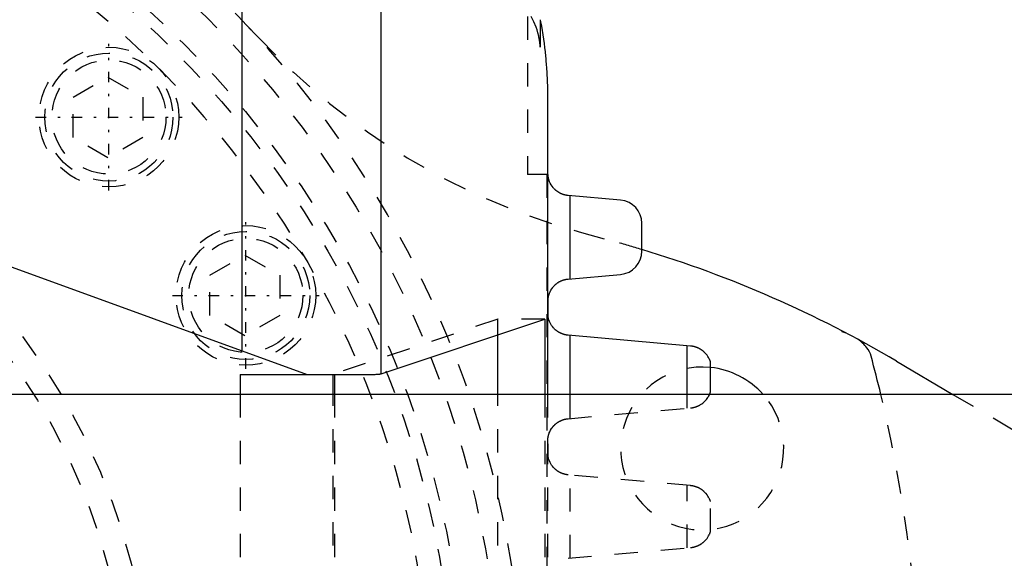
# Model space of a CAD drawing. Extents: x -392 to 171, y -72 to 70.
# Tile 8 of 12: x -198 to -155, y 7 to 30. Entities that reach past the tile are written whole.
import ezdxf

# ---------------------------------------------------------------- set-up
doc = ezdxf.new("R2010")
doc.units = 0
doc.linetypes.add('CENTER', pattern=[1.5, 0.45, -0.5, 0.05, -0.5])
doc.linetypes.add('DASHED', pattern=[2, 1, -1])
for name, color, linetype in [('AM_0', 7, 'CONTINUOUS'), ('AM_3', 7, 'DASHED'), ('AM_7', 7, 'CENTER')]:
    doc.layers.add(name, color=color, linetype=linetype)

msp = doc.modelspace()

# ---------------------------------------------------------------- linework, layer by layer
at = {"layer": 'AM_0', "color": 7, "linetype": 'CONTINUOUS'}
for p, q in [((-236.686, 33.793), (-185.329, 15.1)), ((-188.136, 33.653), (-188.136, 16.122)), ((-182.144, 15.133), (-182.144, 32)), ((-175.314, 30.35), (-175.314, 29.163)), ((-175, 27), (-175, 14.25)), ((-174.979, 23.7), (-175.001, 23.7)), ((-171.863, 22.596), (-174.113, 22.794)), ((-174.035, 19.213), (-174.035, 22.787)), ((-170.95, 20.4), (-170.95, 21.6)), ((-174.113, 19.206), (-171.863, 19.404)), ((-174.98, 17.608), (-174.98, 18.26)), ((-182.144, 15.133), (-175.123, 17.475)), ((-175.123, 17.475), (-175.123, 14.25)), ((-162.35, 16.936), (-162.35, 16.975)), ((-177.139, 14.25), (-177.139, 16.803)), ((-168.862, 16.326), (-174.114, 16.79)), ((-174.035, 14.25), (-174.035, 16.783)), ((-169, 14.25), (-169, 16.338)), ((-160.012, 15.679), (-157.589, 14.25)), ((-168, 14.351), (-168, 15.642)), ((-188.197, 15.1), (-182.559, 15.1)), ((-188.197, 15.1), (-188.197, 14.25)), ((-184.203, 14.25), (-184.203, 15.1)), ((-184.144, 15.1), (-184.144, 14.25)), ((-90.45, 14.25), (-220, 14.25))]:
    msp.add_line(p, q, dxfattribs=at)
for points in [[(-175.314, 29.163, 0), (-175.315, 29.167, 0), (-175.315, 29.174, 0), (-175.315, 29.181, 0), (-175.316, 29.184, 0), (-175.316, 29.188, 0), (-175.316, 29.195, 0), (-175.317, 29.202, 0), (-175.317, 29.209, 0), (-175.318, 29.216, 0), (-175.318, 29.223, 0), (-175.319, 29.226, 0), (-175.319, 29.23, 0), (-175.319, 29.237, 0), (-175.32, 29.244, 0), (-175.321, 29.251, 0), (-175.321, 29.258, 0), (-175.322, 29.265, 0), (-175.322, 29.268, 0), (-175.322, 29.272, 0), (-175.323, 29.279, 0), (-175.324, 29.286, 0), (-175.324, 29.289, 0), (-175.326, 29.31, 0), (-175.331, 29.352, 0), (-175.336, 29.394, 0), (-175.342, 29.436, 0), (-175.348, 29.477, 0), (-175.355, 29.519, 0), (-175.359, 29.539, 0), (-175.363, 29.56, 0), (-175.371, 29.602, 0), (-175.38, 29.643, 0), (-175.415, 29.786, 0), (-175.45, 29.907, 0), (-175.491, 30.027, 0), (-175.588, 30.26, 0), (-175.703, 30.485, 0)], [(-175.314, 30.35, 0), (-175.297, 30.258, 0), (-175.264, 30.074, 0), (-175.233, 29.889, 0), (-175.219, 29.797, 0), (-175.204, 29.704, 0), (-175.177, 29.519, 0), (-175.152, 29.333, 0), (-175.129, 29.148, 0), (-175.107, 28.962, 0), (-175.088, 28.775, 0), (-175.079, 28.682, 0), (-175.07, 28.589, 0), (-175.055, 28.403, 0), (-175.047, 28.294, 0), (-175.044, 28.263, 0), (-175.042, 28.231, 0), (-175.041, 28.216, 0), (-175.04, 28.2, 0), (-175.038, 28.169, 0), (-175.036, 28.138, 0), (-175.034, 28.107, 0), (-175.032, 28.076, 0), (-175.03, 28.045, 0), (-175.029, 28.029, 0), (-175.029, 28.013, 0), (-175.027, 27.982, 0), (-175.025, 27.951, 0), (-175.024, 27.92, 0), (-175.022, 27.889, 0), (-175.02, 27.858, 0), (-175.02, 27.842, 0), (-175.019, 27.826, 0), (-175.018, 27.795, 0), (-175.016, 27.764, 0), (-175.015, 27.733, 0), (-175.014, 27.702, 0), (-175.012, 27.671, 0), (-175.012, 27.655, 0), (-175.011, 27.639, 0), (-175.01, 27.608, 0), (-175.009, 27.577, 0), (-175.009, 27.561, 0), (-175.008, 27.546, 0), (-175.007, 27.515, 0), (-175.006, 27.484, 0), (-175.006, 27.468, 0), (-175.006, 27.452, 0), (-175.005, 27.421, 0), (-175.004, 27.39, 0), (-175.004, 27.359, 0), (-175.003, 27.328, 0), (-175.002, 27.296, 0), (-175.002, 27.281, 0), (-175.002, 27.265, 0), (-175.002, 27.234, 0), (-175.001, 27.203, 0), (-175.001, 27.172, 0), (-175.001, 27.14, 0), (-175, 27.109, 0), (-175, 27.094, 0), (-175, 27.078, 0), (-175, 27.047, 0), (-175, 27.016, 0), (-175, 27, 0)], [(-174.113, 22.794, 0), (-174.12, 22.794, 0), (-174.134, 22.796, 0), (-174.148, 22.797, 0), (-174.156, 22.798, 0), (-174.163, 22.799, 0), (-174.177, 22.801, 0), (-174.191, 22.804, 0), (-174.205, 22.806, 0), (-174.219, 22.809, 0), (-174.233, 22.812, 0), (-174.24, 22.813, 0), (-174.246, 22.815, 0), (-174.26, 22.818, 0), (-174.274, 22.822, 0), (-174.288, 22.826, 0), (-174.301, 22.83, 0), (-174.315, 22.834, 0), (-174.321, 22.836, 0), (-174.328, 22.838, 0), (-174.341, 22.843, 0), (-174.355, 22.847, 0), (-174.361, 22.85, 0), (-174.368, 22.852, 0), (-174.381, 22.857, 0), (-174.394, 22.862, 0), (-174.4, 22.865, 0), (-174.406, 22.868, 0), (-174.419, 22.873, 0), (-174.432, 22.879, 0), (-174.444, 22.885, 0), (-174.456, 22.891, 0), (-174.469, 22.897, 0), (-174.475, 22.9, 0), (-174.481, 22.904, 0), (-174.492, 22.91, 0), (-174.504, 22.917, 0), (-174.516, 22.924, 0), (-174.527, 22.931, 0), (-174.539, 22.938, 0), (-174.544, 22.941, 0), (-174.55, 22.945, 0), (-174.561, 22.952, 0), (-174.572, 22.96, 0), (-174.582, 22.967, 0), (-174.593, 22.975, 0), (-174.603, 22.982, 0), (-174.608, 22.986, 0), (-174.613, 22.99, 0), (-174.623, 22.998, 0), (-174.633, 23.006, 0), (-174.643, 23.014, 0), (-174.652, 23.022, 0), (-174.662, 23.031, 0), (-174.666, 23.035, 0), (-174.671, 23.039, 0), (-174.68, 23.047, 0), (-174.689, 23.055, 0), (-174.718, 23.085, 0), (-174.743, 23.112, 0), (-174.766, 23.139, 0), (-174.809, 23.196, 0), (-174.848, 23.256, 0), (-174.881, 23.319, 0), (-174.91, 23.383, 0), (-174.925, 23.421, 0), (-174.929, 23.432, 0), (-174.932, 23.443, 0), (-174.934, 23.449, 0), (-174.936, 23.454, 0), (-174.939, 23.465, 0), (-174.943, 23.477, 0), (-174.944, 23.482, 0), (-174.946, 23.488, 0), (-174.949, 23.499, 0), (-174.952, 23.511, 0), (-174.953, 23.516, 0), (-174.955, 23.522, 0), (-174.957, 23.534, 0), (-174.96, 23.545, 0), (-174.962, 23.557, 0), (-174.964, 23.569, 0), (-174.967, 23.581, 0), (-174.968, 23.587, 0), (-174.968, 23.593, 0), (-174.97, 23.605, 0), (-174.972, 23.617, 0), (-174.974, 23.629, 0), (-174.975, 23.642, 0), (-174.976, 23.654, 0), (-174.977, 23.661, 0), (-174.977, 23.667, 0), (-174.978, 23.68, 0), (-174.979, 23.693, 0), (-174.979, 23.7, 0)], [(-174.98, 18.26, 0), (-174.98, 18.267, 0), (-174.98, 18.281, 0), (-174.979, 18.295, 0), (-174.979, 18.302, 0), (-174.979, 18.309, 0), (-174.978, 18.323, 0), (-174.977, 18.336, 0), (-174.976, 18.349, 0), (-174.974, 18.362, 0), (-174.973, 18.375, 0), (-174.972, 18.381, 0), (-174.971, 18.387, 0), (-174.97, 18.4, 0), (-174.968, 18.412, 0), (-174.966, 18.425, 0), (-174.963, 18.437, 0), (-174.961, 18.449, 0), (-174.96, 18.455, 0), (-174.959, 18.461, 0), (-174.956, 18.473, 0), (-174.953, 18.484, 0), (-174.952, 18.49, 0), (-174.95, 18.496, 0), (-174.947, 18.508, 0), (-174.944, 18.519, 0), (-174.942, 18.525, 0), (-174.941, 18.531, 0), (-174.937, 18.542, 0), (-174.933, 18.554, 0), (-174.93, 18.565, 0), (-174.926, 18.576, 0), (-174.922, 18.588, 0), (-174.92, 18.593, 0), (-174.917, 18.599, 0), (-174.913, 18.61, 0), (-174.909, 18.621, 0), (-174.892, 18.66, 0), (-174.859, 18.725, 0), (-174.82, 18.787, 0), (-174.777, 18.847, 0), (-174.754, 18.875, 0), (-174.73, 18.903, 0), (-174.7, 18.934, 0), (-174.691, 18.942, 0), (-174.682, 18.951, 0), (-174.677, 18.955, 0), (-174.673, 18.96, 0), (-174.663, 18.968, 0), (-174.654, 18.976, 0), (-174.644, 18.985, 0), (-174.634, 18.993, 0), (-174.624, 19.001, 0), (-174.619, 19.005, 0), (-174.614, 19.009, 0), (-174.603, 19.018, 0), (-174.593, 19.025, 0), (-174.582, 19.033, 0), (-174.571, 19.041, 0), (-174.56, 19.049, 0), (-174.554, 19.052, 0), (-174.548, 19.056, 0), (-174.537, 19.063, 0), (-174.525, 19.071, 0), (-174.513, 19.078, 0), (-174.501, 19.085, 0), (-174.489, 19.092, 0), (-174.483, 19.095, 0), (-174.477, 19.098, 0), (-174.465, 19.105, 0), (-174.452, 19.111, 0), (-174.44, 19.117, 0), (-174.427, 19.123, 0), (-174.414, 19.129, 0), (-174.407, 19.132, 0), (-174.401, 19.135, 0), (-174.388, 19.14, 0), (-174.374, 19.145, 0), (-174.368, 19.148, 0), (-174.361, 19.151, 0), (-174.347, 19.155, 0), (-174.334, 19.16, 0), (-174.327, 19.162, 0), (-174.32, 19.165, 0), (-174.306, 19.169, 0), (-174.292, 19.173, 0), (-174.278, 19.177, 0), (-174.264, 19.181, 0), (-174.25, 19.184, 0), (-174.243, 19.186, 0), (-174.236, 19.187, 0), (-174.222, 19.19, 0), (-174.207, 19.193, 0), (-174.193, 19.196, 0), (-174.178, 19.198, 0), (-174.164, 19.201, 0), (-174.157, 19.202, 0), (-174.149, 19.202, 0), (-174.135, 19.204, 0), (-174.12, 19.206, 0), (-174.113, 19.206, 0)], [(-174.114, 16.79, 0), (-174.121, 16.79, 0), (-174.135, 16.792, 0), (-174.148, 16.793, 0), (-174.155, 16.794, 0), (-174.161, 16.795, 0), (-174.175, 16.797, 0), (-174.188, 16.799, 0), (-174.201, 16.801, 0), (-174.215, 16.804, 0), (-174.228, 16.807, 0), (-174.234, 16.808, 0), (-174.241, 16.809, 0), (-174.254, 16.813, 0), (-174.267, 16.816, 0), (-174.28, 16.819, 0), (-174.293, 16.823, 0), (-174.306, 16.827, 0), (-174.312, 16.828, 0), (-174.319, 16.83, 0), (-174.331, 16.835, 0), (-174.344, 16.839, 0), (-174.35, 16.841, 0), (-174.357, 16.843, 0), (-174.369, 16.848, 0), (-174.381, 16.853, 0), (-174.387, 16.855, 0), (-174.394, 16.858, 0), (-174.406, 16.863, 0), (-174.418, 16.868, 0), (-174.43, 16.873, 0), (-174.442, 16.879, 0), (-174.453, 16.884, 0), (-174.459, 16.887, 0), (-174.465, 16.89, 0), (-174.476, 16.896, 0), (-174.488, 16.902, 0), (-174.499, 16.908, 0), (-174.51, 16.915, 0), (-174.521, 16.921, 0), (-174.526, 16.924, 0), (-174.532, 16.928, 0), (-174.543, 16.934, 0), (-174.553, 16.941, 0), (-174.564, 16.948, 0), (-174.574, 16.955, 0), (-174.584, 16.962, 0), (-174.589, 16.966, 0), (-174.594, 16.969, 0), (-174.604, 16.976, 0), (-174.614, 16.984, 0), (-174.623, 16.991, 0), (-174.633, 16.999, 0), (-174.642, 17.006, 0), (-174.647, 17.01, 0), (-174.651, 17.014, 0), (-174.66, 17.022, 0), (-174.669, 17.029, 0), (-174.698, 17.057, 0), (-174.722, 17.081, 0), (-174.745, 17.106, 0), (-174.788, 17.158, 0), (-174.828, 17.212, 0), (-174.863, 17.269, 0), (-174.894, 17.327, 0), (-174.92, 17.387, 0), (-174.932, 17.418, 0), (-174.943, 17.448, 0), (-174.954, 17.484, 0), (-174.957, 17.495, 0), (-174.959, 17.505, 0), (-174.961, 17.511, 0), (-174.962, 17.516, 0), (-174.965, 17.526, 0), (-174.967, 17.537, 0), (-174.969, 17.548, 0), (-174.971, 17.558, 0), (-174.974, 17.569, 0), (-174.975, 17.575, 0), (-174.976, 17.58, 0), (-174.977, 17.591, 0), (-174.979, 17.602, 0), (-174.98, 17.608, 0)], [(-168, 15.642, 0), (-168, 15.642, 0), (-168, 15.643, 0), (-168.001, 15.644, 0), (-168.001, 15.645, 0), (-168.001, 15.646, 0), (-168.002, 15.649, 0), (-168.003, 15.651, 0), (-168.004, 15.655, 0), (-168.005, 15.658, 0), (-168.007, 15.663, 0), (-168.008, 15.665, 0), (-168.009, 15.667, 0), (-168.01, 15.672, 0), (-168.012, 15.677, 0), (-168.014, 15.682, 0), (-168.016, 15.688, 0), (-168.018, 15.694, 0), (-168.02, 15.697, 0), (-168.021, 15.7, 0), (-168.023, 15.706, 0), (-168.026, 15.712, 0), (-168.027, 15.716, 0), (-168.029, 15.719, 0), (-168.032, 15.726, 0), (-168.035, 15.733, 0), (-168.036, 15.736, 0), (-168.038, 15.74, 0), (-168.041, 15.747, 0), (-168.045, 15.754, 0), (-168.057, 15.781, 0), (-168.083, 15.829, 0), (-168.115, 15.879, 0), (-168.151, 15.931, 0), (-168.192, 15.983, 0), (-168.215, 16.008, 0), (-168.239, 16.033, 0), (-168.269, 16.062, 0), (-168.278, 16.07, 0), (-168.287, 16.078, 0), (-168.291, 16.082, 0), (-168.296, 16.086, 0), (-168.305, 16.094, 0), (-168.314, 16.102, 0), (-168.324, 16.11, 0), (-168.334, 16.117, 0), (-168.344, 16.125, 0), (-168.348, 16.129, 0), (-168.354, 16.133, 0), (-168.364, 16.14, 0), (-168.374, 16.147, 0), (-168.384, 16.155, 0), (-168.395, 16.162, 0), (-168.406, 16.169, 0), (-168.411, 16.172, 0), (-168.417, 16.176, 0), (-168.428, 16.183, 0), (-168.439, 16.189, 0), (-168.45, 16.196, 0), (-168.462, 16.203, 0), (-168.473, 16.209, 0), (-168.479, 16.212, 0), (-168.485, 16.216, 0), (-168.498, 16.222, 0), (-168.51, 16.228, 0), (-168.523, 16.234, 0), (-168.535, 16.24, 0), (-168.548, 16.246, 0), (-168.555, 16.249, 0), (-168.562, 16.251, 0), (-168.575, 16.257, 0), (-168.588, 16.262, 0), (-168.595, 16.265, 0), (-168.602, 16.268, 0), (-168.616, 16.273, 0), (-168.63, 16.277, 0), (-168.637, 16.28, 0), (-168.644, 16.282, 0), (-168.659, 16.287, 0), (-168.673, 16.291, 0), (-168.688, 16.295, 0), (-168.702, 16.299, 0), (-168.717, 16.302, 0), (-168.724, 16.304, 0), (-168.732, 16.306, 0), (-168.747, 16.309, 0), (-168.762, 16.312, 0), (-168.777, 16.315, 0), (-168.793, 16.318, 0), (-168.808, 16.32, 0), (-168.816, 16.321, 0), (-168.823, 16.322, 0), (-168.839, 16.324, 0), (-168.854, 16.325, 0), (-168.862, 16.326, 0)], [(-182.559, 15.1, 0), (-182.539, 15.101, 0), (-182.501, 15.103, 0), (-182.464, 15.105, 0), (-182.447, 15.105, 0), (-182.43, 15.106, 0), (-182.397, 15.108, 0), (-182.367, 15.11, 0), (-182.338, 15.112, 0), (-182.311, 15.114, 0), (-182.286, 15.116, 0), (-182.274, 15.117, 0), (-182.263, 15.117, 0), (-182.241, 15.119, 0), (-182.222, 15.121, 0), (-182.205, 15.123, 0), (-182.189, 15.125, 0), (-182.176, 15.127, 0), (-182.17, 15.128, 0), (-182.164, 15.129, 0), (-182.155, 15.131, 0), (-182.147, 15.133, 0), (-182.144, 15.133, 0)], [(-168.039, 14.251, 0), (-168.037, 14.255, 0), (-168.033, 14.264, 0), (-168.03, 14.272, 0), (-168.028, 14.276, 0), (-168.026, 14.28, 0), (-168.023, 14.288, 0), (-168.02, 14.295, 0), (-168.017, 14.303, 0), (-168.015, 14.309, 0), (-168.012, 14.316, 0), (-168.011, 14.319, 0), (-168.01, 14.322, 0), (-168.008, 14.328, 0), (-168.006, 14.333, 0), (-168.004, 14.338, 0), (-168.003, 14.342, 0), (-168.002, 14.345, 0), (-168.001, 14.347, 0), (-168.001, 14.348, 0), (-168, 14.35, 0), (-168, 14.351, 0), (-168, 14.351, 0)]]:
    msp.add_polyline3d(points, dxfattribs=at)
for centre, radius, start, end in [((-171.95, 21.6), 1, 0, 84.9855), ((-171.95, 20.4), 1, 275.0145, 0), ((-185.41, -27.39), 50, 59.4724, 73.1899), ((-162.85, 15), 2, 70.1354, 75.5225), ((-162.85, 15), 2, 38.7987, 53.8207), ((-162.071, 15.627), 1, 15.0964, 38.7987), ((-220, 0), 61, 13.5095, 15.09636), ((-168.358, 11.922), 3.5, 41.6844, 84.1228)]:
    msp.add_arc(centre, radius, start, end, dxfattribs=at)
at = {"layer": 'AM_3', "color": 6, "linetype": 'DASHED'}
for p, q in [((-175.855, 32.483), (-175.855, 23.7)), ((-187.993, 30.192), (-187.373, 29.535)), ((-195.379, 27.018), (-193.879, 27.884)), ((-193.879, 27.884), (-192.379, 27.018)), ((-195.379, 25.286), (-195.379, 27.018)), ((-192.379, 27.018), (-192.379, 25.286)), ((-193.879, 24.42), (-195.379, 25.286)), ((-192.379, 25.286), (-193.879, 24.42)), ((-175.001, 23.7), (-175.855, 23.7)), ((-175.035, 23.7), (-175.035, -23.7)), ((-175.035, 23.7), (-175.035, -23.7)), ((-173.536, 21.202), (-172.1, 20.806)), ((-189.5, 19.366), (-188, 20.232)), ((-188, 20.232), (-186.5, 19.366)), ((-189.5, 17.634), (-189.5, 19.366)), ((-186.5, 19.366), (-186.5, 17.634)), ((-188, 16.768), (-189.5, 17.634)), ((-186.5, 17.634), (-188, 16.768)), ((-177.139, 17.475), (-184.26, 15.1)), ((-177.139, 16.803), (-177.139, 17.475)), ((-175.123, 17.475), (-177.139, 17.475)), ((-188.197, 14.25), (-188.197, -14.25)), ((-184.203, -14.25), (-184.203, 14.25)), ((-184.144, 14.25), (-184.144, -14.25)), ((-177.139, -14.25), (-177.139, 14.25)), ((-175.123, 14.25), (-175.123, -14.25)), ((-175, 14.25), (-175, -14.25)), ((-174.035, 13.21), (-174.035, 14.25)), ((-169, 13.655), (-169, 14.25)), ((-157.589, 14.25), (-150.858, 10.281)), ((-174.114, 13.203), (-168.862, 13.667)), ((-174.98, 11.608), (-174.98, 12.109)), ((-168.862, 10.326), (-174.114, 10.79)), ((-174.035, 7.21), (-174.035, 10.783)), ((-169, 7.655), (-169, 10.338)), ((-168, 8.351), (-168, 9.642)), ((-174.114, 7.203), (-168.862, 7.667))]:
    msp.add_line(p, q, dxfattribs=at)
for points in [[(-168.862, 13.667, 0), (-168.856, 13.667, 0), (-168.843, 13.669, 0), (-168.831, 13.67, 0), (-168.825, 13.671, 0), (-168.819, 13.672, 0), (-168.807, 13.673, 0), (-168.794, 13.675, 0), (-168.782, 13.677, 0), (-168.77, 13.679, 0), (-168.758, 13.682, 0), (-168.752, 13.683, 0), (-168.746, 13.684, 0), (-168.734, 13.687, 0), (-168.722, 13.689, 0), (-168.71, 13.692, 0), (-168.698, 13.695, 0), (-168.687, 13.698, 0), (-168.681, 13.7, 0), (-168.675, 13.702, 0), (-168.663, 13.705, 0), (-168.652, 13.708, 0), (-168.646, 13.71, 0), (-168.641, 13.712, 0), (-168.629, 13.716, 0), (-168.618, 13.72, 0), (-168.613, 13.722, 0), (-168.607, 13.724, 0), (-168.596, 13.728, 0), (-168.585, 13.732, 0), (-168.574, 13.736, 0), (-168.564, 13.741, 0), (-168.553, 13.745, 0), (-168.548, 13.747, 0), (-168.543, 13.75, 0), (-168.532, 13.754, 0), (-168.522, 13.759, 0), (-168.512, 13.764, 0), (-168.502, 13.769, 0), (-168.492, 13.774, 0), (-168.488, 13.776, 0), (-168.483, 13.779, 0), (-168.473, 13.784, 0), (-168.464, 13.789, 0), (-168.432, 13.808, 0), (-168.38, 13.841, 0), (-168.332, 13.877, 0), (-168.309, 13.895, 0), (-168.287, 13.914, 0), (-168.245, 13.954, 0), (-168.207, 13.994, 0), (-168.172, 14.035, 0), (-168.141, 14.076, 0), (-168.112, 14.117, 0), (-168.099, 14.137, 0), (-168.087, 14.157, 0), (-168.066, 14.196, 0), (-168.047, 14.233, 0), (-168.039, 14.251, 0)], [(-174.98, 12.109, 0), (-174.981, 12.116, 0), (-174.983, 12.129, 0), (-174.984, 12.143, 0), (-174.985, 12.15, 0), (-174.986, 12.157, 0), (-174.987, 12.172, 0), (-174.988, 12.186, 0), (-174.989, 12.201, 0), (-174.99, 12.217, 0), (-174.99, 12.232, 0), (-174.99, 12.24, 0), (-174.99, 12.249, 0), (-174.99, 12.265, 0), (-174.989, 12.28, 0), (-174.989, 12.295, 0), (-174.988, 12.31, 0), (-174.987, 12.325, 0), (-174.986, 12.332, 0), (-174.986, 12.339, 0), (-174.984, 12.353, 0), (-174.982, 12.367, 0), (-174.982, 12.374, 0), (-174.981, 12.381, 0), (-174.979, 12.394, 0), (-174.976, 12.408, 0), (-174.975, 12.414, 0), (-174.974, 12.421, 0), (-174.972, 12.434, 0), (-174.969, 12.447, 0), (-174.966, 12.46, 0), (-174.963, 12.473, 0), (-174.96, 12.486, 0), (-174.958, 12.492, 0), (-174.956, 12.498, 0), (-174.953, 12.511, 0), (-174.949, 12.524, 0), (-174.945, 12.536, 0), (-174.941, 12.548, 0), (-174.937, 12.561, 0), (-174.935, 12.567, 0), (-174.933, 12.573, 0), (-174.928, 12.586, 0), (-174.924, 12.598, 0), (-174.906, 12.64, 0), (-174.87, 12.712, 0), (-174.828, 12.781, 0), (-174.805, 12.814, 0), (-174.801, 12.82, 0), (-174.792, 12.83, 0), (-174.784, 12.841, 0), (-174.78, 12.846, 0), (-174.776, 12.852, 0), (-174.767, 12.862, 0), (-174.758, 12.873, 0), (-174.749, 12.883, 0), (-174.74, 12.893, 0), (-174.731, 12.903, 0), (-174.726, 12.908, 0), (-174.721, 12.913, 0), (-174.712, 12.923, 0), (-174.702, 12.932, 0), (-174.692, 12.942, 0), (-174.682, 12.952, 0), (-174.672, 12.961, 0), (-174.666, 12.966, 0), (-174.661, 12.97, 0), (-174.65, 12.98, 0), (-174.639, 12.989, 0), (-174.628, 12.998, 0), (-174.616, 13.007, 0), (-174.605, 13.016, 0), (-174.599, 13.02, 0), (-174.593, 13.025, 0), (-174.58, 13.034, 0), (-174.568, 13.042, 0), (-174.555, 13.05, 0), (-174.543, 13.059, 0), (-174.53, 13.067, 0), (-174.523, 13.071, 0), (-174.516, 13.075, 0), (-174.503, 13.082, 0), (-174.49, 13.09, 0), (-174.476, 13.097, 0), (-174.462, 13.104, 0), (-174.448, 13.111, 0), (-174.441, 13.115, 0), (-174.434, 13.118, 0), (-174.419, 13.125, 0), (-174.405, 13.131, 0), (-174.397, 13.134, 0), (-174.39, 13.137, 0), (-174.375, 13.143, 0), (-174.36, 13.149, 0), (-174.352, 13.151, 0), (-174.345, 13.154, 0), (-174.33, 13.159, 0), (-174.314, 13.164, 0), (-174.299, 13.169, 0), (-174.283, 13.173, 0), (-174.267, 13.177, 0), (-174.259, 13.179, 0), (-174.251, 13.181, 0), (-174.236, 13.185, 0), (-174.22, 13.188, 0), (-174.204, 13.191, 0), (-174.187, 13.194, 0), (-174.171, 13.197, 0), (-174.163, 13.198, 0), (-174.155, 13.199, 0), (-174.139, 13.201, 0), (-174.123, 13.203, 0), (-174.114, 13.203, 0)], [(-174.114, 10.79, 0), (-174.121, 10.79, 0), (-174.135, 10.792, 0), (-174.148, 10.793, 0), (-174.155, 10.794, 0), (-174.161, 10.795, 0), (-174.175, 10.797, 0), (-174.188, 10.799, 0), (-174.201, 10.801, 0), (-174.215, 10.804, 0), (-174.228, 10.807, 0), (-174.234, 10.808, 0), (-174.241, 10.809, 0), (-174.254, 10.813, 0), (-174.267, 10.816, 0), (-174.28, 10.819, 0), (-174.293, 10.823, 0), (-174.306, 10.827, 0), (-174.312, 10.828, 0), (-174.319, 10.83, 0), (-174.331, 10.835, 0), (-174.344, 10.839, 0), (-174.35, 10.841, 0), (-174.357, 10.843, 0), (-174.369, 10.848, 0), (-174.381, 10.853, 0), (-174.387, 10.855, 0), (-174.394, 10.858, 0), (-174.406, 10.863, 0), (-174.418, 10.868, 0), (-174.43, 10.873, 0), (-174.442, 10.879, 0), (-174.453, 10.884, 0), (-174.459, 10.887, 0), (-174.465, 10.89, 0), (-174.476, 10.896, 0), (-174.488, 10.902, 0), (-174.499, 10.908, 0), (-174.51, 10.915, 0), (-174.521, 10.921, 0), (-174.526, 10.924, 0), (-174.532, 10.928, 0), (-174.543, 10.934, 0), (-174.553, 10.941, 0), (-174.564, 10.948, 0), (-174.574, 10.955, 0), (-174.584, 10.962, 0), (-174.589, 10.966, 0), (-174.594, 10.969, 0), (-174.604, 10.976, 0), (-174.614, 10.984, 0), (-174.623, 10.991, 0), (-174.633, 10.999, 0), (-174.642, 11.006, 0), (-174.647, 11.01, 0), (-174.651, 11.014, 0), (-174.66, 11.022, 0), (-174.669, 11.029, 0), (-174.698, 11.057, 0), (-174.722, 11.081, 0), (-174.745, 11.106, 0), (-174.788, 11.158, 0), (-174.828, 11.212, 0), (-174.863, 11.269, 0), (-174.894, 11.327, 0), (-174.92, 11.387, 0), (-174.932, 11.418, 0), (-174.943, 11.448, 0), (-174.954, 11.484, 0), (-174.957, 11.495, 0), (-174.959, 11.505, 0), (-174.961, 11.511, 0), (-174.962, 11.516, 0), (-174.965, 11.526, 0), (-174.967, 11.537, 0), (-174.969, 11.548, 0), (-174.971, 11.558, 0), (-174.974, 11.569, 0), (-174.975, 11.575, 0), (-174.976, 11.58, 0), (-174.977, 11.591, 0), (-174.979, 11.602, 0), (-174.98, 11.608, 0)], [(-168, 9.642, 0), (-168, 9.642, 0), (-168, 9.643, 0), (-168.001, 9.644, 0), (-168.001, 9.645, 0), (-168.001, 9.646, 0), (-168.002, 9.649, 0), (-168.003, 9.651, 0), (-168.004, 9.655, 0), (-168.005, 9.658, 0), (-168.007, 9.663, 0), (-168.008, 9.665, 0), (-168.009, 9.667, 0), (-168.01, 9.672, 0), (-168.012, 9.677, 0), (-168.014, 9.682, 0), (-168.016, 9.688, 0), (-168.018, 9.694, 0), (-168.02, 9.697, 0), (-168.021, 9.7, 0), (-168.023, 9.706, 0), (-168.026, 9.712, 0), (-168.027, 9.716, 0), (-168.029, 9.719, 0), (-168.032, 9.726, 0), (-168.035, 9.733, 0), (-168.036, 9.736, 0), (-168.038, 9.74, 0), (-168.041, 9.747, 0), (-168.045, 9.754, 0), (-168.057, 9.781, 0), (-168.083, 9.829, 0), (-168.115, 9.879, 0), (-168.151, 9.931, 0), (-168.192, 9.983, 0), (-168.215, 10.008, 0), (-168.239, 10.033, 0), (-168.269, 10.062, 0), (-168.278, 10.07, 0), (-168.287, 10.078, 0), (-168.291, 10.082, 0), (-168.296, 10.086, 0), (-168.305, 10.094, 0), (-168.314, 10.102, 0), (-168.324, 10.11, 0), (-168.334, 10.117, 0), (-168.344, 10.125, 0), (-168.348, 10.129, 0), (-168.354, 10.133, 0), (-168.364, 10.14, 0), (-168.374, 10.147, 0), (-168.384, 10.155, 0), (-168.395, 10.162, 0), (-168.406, 10.169, 0), (-168.411, 10.172, 0), (-168.417, 10.176, 0), (-168.428, 10.183, 0), (-168.439, 10.189, 0), (-168.45, 10.196, 0), (-168.462, 10.203, 0), (-168.473, 10.209, 0), (-168.479, 10.212, 0), (-168.485, 10.216, 0), (-168.498, 10.222, 0), (-168.51, 10.228, 0), (-168.523, 10.234, 0), (-168.535, 10.24, 0), (-168.548, 10.246, 0), (-168.555, 10.249, 0), (-168.562, 10.251, 0), (-168.575, 10.257, 0), (-168.588, 10.262, 0), (-168.595, 10.265, 0), (-168.602, 10.268, 0), (-168.616, 10.273, 0), (-168.63, 10.277, 0), (-168.637, 10.28, 0), (-168.644, 10.282, 0), (-168.659, 10.287, 0), (-168.673, 10.291, 0), (-168.688, 10.295, 0), (-168.702, 10.299, 0), (-168.717, 10.302, 0), (-168.724, 10.304, 0), (-168.732, 10.306, 0), (-168.747, 10.309, 0), (-168.762, 10.312, 0), (-168.777, 10.315, 0), (-168.793, 10.318, 0), (-168.808, 10.32, 0), (-168.816, 10.321, 0), (-168.823, 10.322, 0), (-168.839, 10.324, 0), (-168.854, 10.325, 0), (-168.862, 10.326, 0)], [(-168.862, 7.667, 0), (-168.854, 7.668, 0), (-168.839, 7.669, 0), (-168.823, 7.671, 0), (-168.816, 7.672, 0), (-168.808, 7.673, 0), (-168.793, 7.675, 0), (-168.777, 7.678, 0), (-168.762, 7.681, 0), (-168.747, 7.684, 0), (-168.732, 7.687, 0), (-168.724, 7.689, 0), (-168.717, 7.691, 0), (-168.702, 7.694, 0), (-168.688, 7.698, 0), (-168.673, 7.702, 0), (-168.659, 7.706, 0), (-168.644, 7.711, 0), (-168.637, 7.713, 0), (-168.63, 7.716, 0), (-168.616, 7.72, 0), (-168.602, 7.725, 0), (-168.595, 7.728, 0), (-168.588, 7.731, 0), (-168.575, 7.736, 0), (-168.562, 7.742, 0), (-168.555, 7.744, 0), (-168.548, 7.747, 0), (-168.535, 7.753, 0), (-168.523, 7.759, 0), (-168.51, 7.765, 0), (-168.498, 7.771, 0), (-168.485, 7.777, 0), (-168.479, 7.781, 0), (-168.473, 7.784, 0), (-168.462, 7.79, 0), (-168.45, 7.797, 0), (-168.439, 7.804, 0), (-168.428, 7.81, 0), (-168.417, 7.817, 0), (-168.411, 7.821, 0), (-168.406, 7.824, 0), (-168.395, 7.831, 0), (-168.384, 7.838, 0), (-168.374, 7.846, 0), (-168.364, 7.853, 0), (-168.354, 7.86, 0), (-168.348, 7.864, 0), (-168.344, 7.868, 0), (-168.334, 7.876, 0), (-168.324, 7.883, 0), (-168.314, 7.891, 0), (-168.305, 7.899, 0), (-168.296, 7.907, 0), (-168.291, 7.911, 0), (-168.287, 7.915, 0), (-168.278, 7.923, 0), (-168.269, 7.931, 0), (-168.239, 7.96, 0), (-168.215, 7.985, 0), (-168.192, 8.01, 0), (-168.151, 8.062, 0), (-168.115, 8.114, 0), (-168.083, 8.164, 0), (-168.057, 8.212, 0), (-168.045, 8.239, 0), (-168.041, 8.246, 0), (-168.038, 8.253, 0), (-168.036, 8.257, 0), (-168.035, 8.26, 0), (-168.032, 8.267, 0), (-168.029, 8.274, 0), (-168.027, 8.277, 0), (-168.026, 8.281, 0), (-168.023, 8.287, 0), (-168.021, 8.293, 0), (-168.02, 8.296, 0), (-168.018, 8.299, 0), (-168.016, 8.305, 0), (-168.014, 8.311, 0), (-168.012, 8.316, 0), (-168.01, 8.321, 0), (-168.009, 8.326, 0), (-168.008, 8.328, 0), (-168.007, 8.33, 0), (-168.005, 8.335, 0), (-168.004, 8.338, 0), (-168.003, 8.342, 0), (-168.002, 8.344, 0), (-168.001, 8.347, 0), (-168.001, 8.348, 0), (-168.001, 8.349, 0), (-168, 8.35, 0), (-168, 8.351, 0), (-168, 8.351, 0)]]:
    msp.add_polyline3d(points, dxfattribs=at)
for centre, radius in [((-220, 0), 43), ((-220, 0), 41.5), ((-220, 0), 41), ((-220, 0), 40), ((-193.837, 26.163), 3), ((-193.837, 26.163), 2.75), ((-193.837, 26.163), 2.45), ((-220, 0), 28), ((-220, 0), 27), ((-187.957, 18.5), 3), ((-187.957, 18.5), 2.75), ((-187.957, 18.5), 2.45)]:
    msp.add_circle(centre, radius, dxfattribs=at)
for centre, radius, start, end in [((-220, 0), 44, 194.4775, 165.5225), ((-165.55, 50.12), 30, 223.3286, 254.5617), ((-185.41, -27.39), 50, 73.1899, 74.5617), ((-168.358, 11.922), 3.5, 84.1228, 41.6844), ((-220, 0), 61, 358.14702, 13.5095)]:
    msp.add_arc(centre, radius, start, end, dxfattribs=at)
at = {"layer": 'AM_7', "color": 4, "linetype": 'CENTER'}
for p, q in [((-193.837, 23.013), (-193.837, 29.313)), ((-196.987, 26.163), (-190.687, 26.163)), ((-187.957, 15.35), (-187.957, 21.65)), ((-191.107, 18.5), (-184.807, 18.5))]:
    msp.add_line(p, q, dxfattribs=at)

doc.saveas('drawing.dxf')
